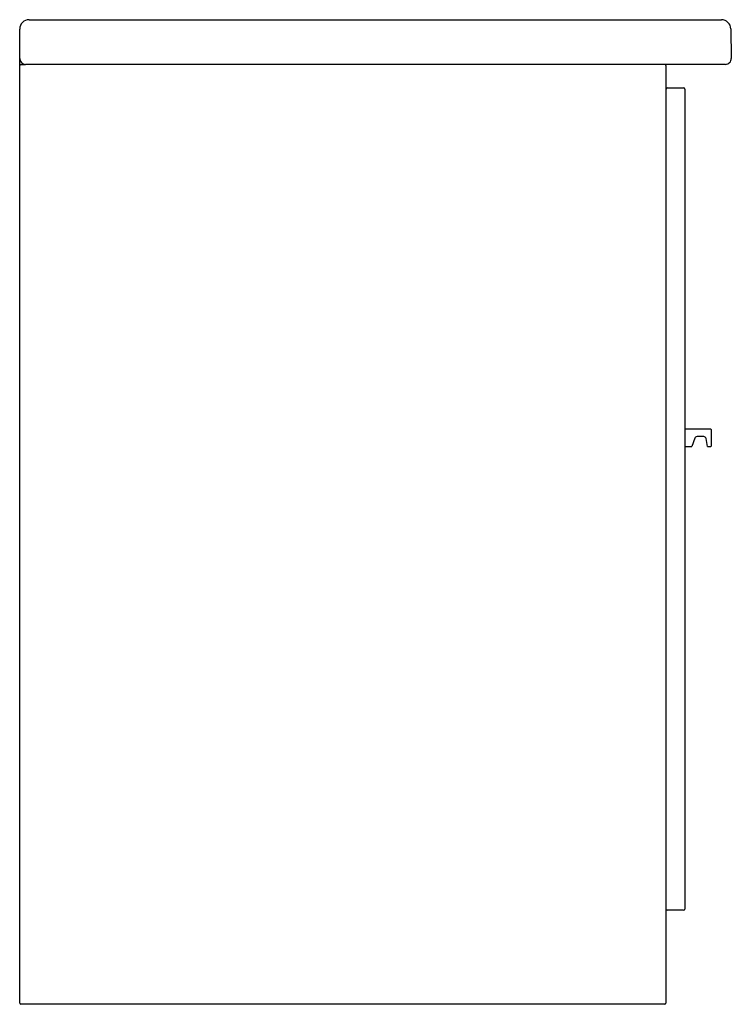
# Model space of a CAD drawing. Header units: millimetres. Extents: x 0 to 0.606, y 0 to 0.838.
import ezdxf

# ---------------------------------------------------------------- set-up
doc = ezdxf.new("R2010")
doc.units = ezdxf.units.MM
doc.layers.add('BLOCKS', color=3, linetype='Continuous')

msp = doc.modelspace()

# ---------------------------------------------------------------- linework, layer by layer
at = {"layer": 'BLOCKS', "linetype": 'Continuous'}
for p, q in [((0, 0.805), (0, 0.83)), ((0.008, 0.838), (0.59714, 0.838)), ((0.60514, 0.83014), (0.60557, 0.80509)), ((0, 0.799), (0, 0.805)), ((0, 0.001), (0, 0.799)), ((0.001, 0.8), (0.005, 0.8)), ((0.008, 0.8), (0.005, 0.8)), ((0.59758, 0.8), (0.008, 0.8)), ((0.55, 0.799), (0.55, 0.001)), ((0.60058, 0.8), (0.59758, 0.8)), ((0.551, 0.78), (0.565, 0.78)), ((0.566, 0.779), (0.566, 0.081)), ((0.56631, 0.47482), (0.56631, 0.48942)), ((0.58791, 0.48962), (0.56651, 0.48962)), ((0.58831, 0.48922), (0.58831, 0.47502)), ((0.57451, 0.48185), (0.57205, 0.47475)), ((0.5822, 0.48319), (0.5764, 0.48319)), ((0.58534, 0.47479), (0.58418, 0.48153)), ((0.56651, 0.47462), (0.57186, 0.47462)), ((0.58553, 0.47462), (0.58791, 0.47462)), ((0.565, 0.08), (0.551, 0.08)), ((0.549, 0), (0.001, 0))]:
    msp.add_line(p, q, dxfattribs=at)
at = {"layer": 'BLOCKS'}
for p, q in [((0.56631, 0.48942), (0.56651, 0.48962)), ((0.56631, 0.47482), (0.56651, 0.47462)), ((0.57186, 0.47462), (0.57205, 0.47475)), ((0.58534, 0.47479), (0.58553, 0.47462))]:
    msp.add_line(p, q, dxfattribs=at)
at = {"layer": 'BLOCKS', "linetype": 'Continuous', "flags": 128}
msp.add_lwpolyline([(0.58418, 0.48153), (0.58415, 0.48164), (0.58389, 0.48226), (0.58345, 0.48276), (0.58286, 0.48308), (0.5822, 0.48319)], dxfattribs=at)
at = {"layer": 'BLOCKS', "linetype": 'Continuous'}
for centre, radius, start, end in [((0.008, 0.83), 0.008, 90, 180), ((0.59714, 0.83), 0.008, 1, 90), ((0.005, 0.805), 0.005, 180, 270), ((0.60058, 0.805), 0.005, 270, 1), ((0.001, 0.799), 0.001, 90, 180), ((0.549, 0.799), 0.001, 0, 90), ((0.551, 0.779), 0.001, 90, 180), ((0.565, 0.779), 0.001, 0, 90), ((0.58791, 0.48922), 0.0004, 0, 90), ((0.5764, 0.48119), 0.002, 90, 160.81434), ((0.58791, 0.47502), 0.0004, 270, 0), ((0.551, 0.081), 0.001, 180, 270), ((0.565, 0.081), 0.001, 270, 0), ((0.001, 0.001), 0.001, 180, 270), ((0.549, 0.001), 0.001, 270, 0)]:
    msp.add_arc(centre, radius, start, end, dxfattribs=at)

doc.saveas('drawing.dxf')
